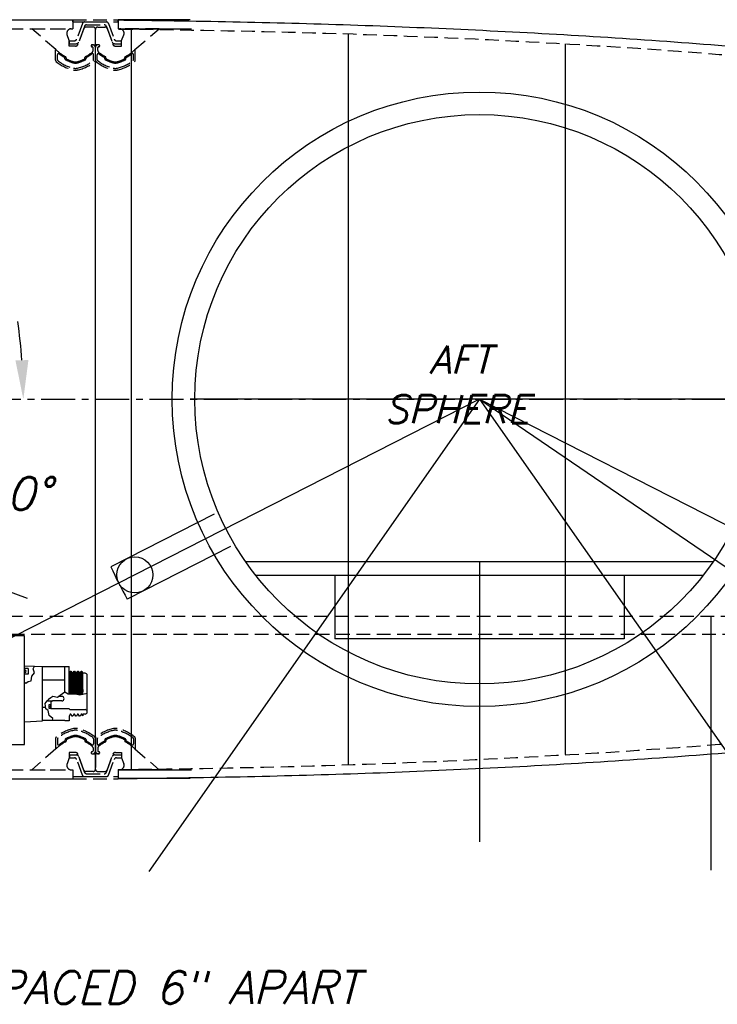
# Model space of a CAD drawing. Extents: x -181 to 162, y 84 to 272.
# Tile 40 of 85: x -52 to -32, y 131 to 158. Entities that reach past the tile are written whole.
import ezdxf

# ---------------------------------------------------------------- set-up
doc = ezdxf.new("R2010")
doc.units = 0
doc.header["$LTSCALE"] = 1.5
doc.header["$MEASUREMENT"] = 0
doc.linetypes.add('CENTER', pattern=[2, 1.25, -0.25, 0.25, -0.25])
doc.linetypes.add('HIDDEN', pattern=[0.375, 0.25, -0.125])
doc.layers.get('0').update_dxf_attribs({"linetype": 'CONTINUOUS'})
doc.layers.get('DEFPOINTS').update_dxf_attribs({"linetype": 'CONTINUOUS'})
for name, color, linetype in [('DIM', 1, 'CONTINUOUS'), ('HULL', 7, 'CONTINUOUS'), ('HULL_INSET', 4, 'CONTINUOUS'), ('J_BOX_FORW', 11, 'CONTINUOUS'), ('SPHERE_AFT', 7, 'CONTINUOUS'), ('STATION10', 60, 'CONTINUOUS'), ('STATION8', 150, 'CONTINUOUS'), ('STATION9', 201, 'CONTINUOUS'), ('V_BAND_COMPRESSION', 6, 'CONTINUOUS'), ('V_BAND_TENSION', 5, 'CONTINUOUS')]:
    doc.layers.add(name, color=color, linetype=linetype)
doc.styles.add('ENGR', font='Romans', dxfattribs={"oblique": 15})
doc.dimstyles.get("Standard").update_dxf_attribs({"dimtxt": 0.18, "dimasz": 0.18, "dimexe": 0.18, "dimexo": 0.0625, "dimgap": 0.09, "dimtad": 0, "dimtih": 1, "dimtoh": 1, "dimdec": 4, "dimzin": 0, "dimtxsty": 'STANDARD', "dimcen": 0.09, "dimazin": 3, "dimtfac": 1, "dimtdec": 4, "dimtofl": 0, "dimtmove": 0, "dimatfit": 3, "dimtolj": 1, "dimtzin": 0})

# ---------------------------------------------------------------- blocks, each defined once
blk = doc.blocks.new('*D12')
at = {"color": 0, "linetype": 'BYBLOCK'}
blk.add_line((-57.886, 144.38), (-51.462, 142.042), dxfattribs=at)
for start, end in [(4.1244, 8.2489), (331.7511, 335.8756)]:
    blk.add_arc((-66.578, 147.544), 15.006, start, end, dxfattribs=at)
for points in [[(-51.431, 148.63), (-51.79, 148.617), (-51.572, 147.544)], [(-53.049, 141.478), (-52.716, 141.343), (-52.477, 142.411)]]:
    blk.add_solid(points, dxfattribs=at)
at = {"layer": 'DEFPOINTS', "color": 0, "linetype": 'BYBLOCK'}
for p in [(-100.578, 147.544), (-66.578, 147.544), (0.489, 147.544), (-58.591, 144.637), (-51.976, 144.083)]:
    blk.add_point(p, dxfattribs=at)
at = {"color": 0, "linetype": 'BYBLOCK', "insert": (-51.8, 144.938), "char_height": 0.9, "attachment_point": 5, "style": 'ENGR'}
blk.add_mtext('\\A1;20°', dxfattribs=at)

msp = doc.modelspace()

# ---------------------------------------------------------------- linework, layer by layer
at = {"color": 4}
for p, q in [((-38.95553, 147.54376), (-52.99891, 140.3883)), ((-38.95553, 147.54376), (-24.91215, 140.3883)), ((-46.29664, 144.36444), (-49.15185, 142.90964)), ((-45.84265, 143.47343), (-48.69786, 142.01863))]:
    msp.add_line(p, q, dxfattribs=at)
at = {"color": 3}
for q in [(-48.09956, 134.48474), (-29.81151, 134.48474)]:
    msp.add_line((-38.95553, 147.54376), q, dxfattribs=at)
for p, q in [((-30.45553, 147.54376), (-46.95553, 147.54376)), ((-38.95553, 147.54376), (-31.92775, 142.76251)), ((-32.4929, 143.04376), (-45.41816, 143.04376)), ((-38.95553, 143.04376), (-38.95553, 135.30224)), ((-32.77087, 142.66876), (-45.14019, 142.66876)), ((-42.95553, 142.66876), (-42.95553, 140.91876)), ((-34.95553, 142.66876), (-34.95553, 140.91876)), ((-32.55263, 141.54376), (-32.55263, 134.51417)), ((-34.95553, 140.91876), (-42.95553, 140.91876))]:
    msp.add_line(p, q)
msp.add_circle((-48.48919, 142.68612), 0.50012)
at = {"layer": 'HULL'}
for p, q in [((-63.20288, 158.04408), (-50.20324, 158.04408)), ((-50.20324, 158.04408), (-50.20324, 157.79408)), ((-46.95324, 158.03685), (-48.95324, 158.03685)), ((-48.95324, 158.03685), (-48.95324, 157.79384)), ((-49.57806, 137.29376), (-49.57806, 157.79376)), ((-48.95324, 157.79384), (-46.91942, 157.79384)), ((-50.20289, 137.29343), (-50.20289, 137.04343)), ((-48.95324, 137.29367), (-46.91942, 137.29367)), ((-48.95289, 137.3007), (-48.95289, 137.05067)), ((-63.20323, 137.04343), (-50.20289, 137.04343)), ((-46.95324, 137.05067), (-48.95324, 137.05067))]:
    msp.add_line(p, q, dxfattribs=at)
at = {"layer": 'HULL', "linetype": 'HIDDEN'}
for p, q in [((-63.20288, 157.79408), (-50.20324, 157.79408)), ((-89.65523, 141.54376), (-11.83028, 141.54376)), ((-88.47956, 141.04376), (-13.5034, 141.04376)), ((-63.20323, 137.29343), (-50.20289, 137.29343))]:
    msp.add_line(p, q, dxfattribs=at)
at = {"layer": 'HULL', "color": 1, "linetype": 'CENTER', "ltscale": 0.5}
msp.add_line((-100.57806, 147.54376), (0.48946, 147.54376), dxfattribs=at)
at = {"layer": 'HULL'}
for points, knots in [([(-48.95324, 158.03685), (-48.84376, 158.03557), (-48.73428, 158.03425), (-46.45449, 158.00609), (-44.2833, 157.96336), (-39.9428, 157.8105), (-37.77383, 157.70508), (-33.4384, 157.43391), (-31.27203, 157.26273), (-26.94861, 156.82914), (-24.78874, 156.57872), (-20.99171, 155.99134), (-19.35143, 155.69235), (-16.09003, 154.99452), (-14.46962, 154.59102), (-11.26659, 153.65033), (-9.68406, 153.1132), (-7.55502, 152.28731), (-6.98557, 152.05626), (-6.42025, 151.81522)], [74.60011342, 74.60011342, 74.60011342, 74.60011342, 74.92839829, 74.92839829, 81.43615749, 81.43615749, 87.9439167, 87.9439167, 94.4516759, 94.4516759, 100.9594351, 100.9594351, 105.94550062, 105.94550062, 110.93156614, 110.93156614, 115.91763165, 115.91763165, 117.75210948, 117.75210948, 117.75210948, 117.75210948]), ([(-48.95289, 137.05067), (-48.84352, 137.05195), (-48.73416, 137.05327), (-46.45449, 137.08143), (-44.2833, 137.12416), (-39.9428, 137.27701), (-37.77383, 137.38243), (-33.4384, 137.6536), (-31.27203, 137.82479), (-26.94861, 138.25838), (-24.78874, 138.5088), (-20.99171, 139.09618), (-19.35143, 139.39517), (-16.09003, 140.093), (-14.46962, 140.4965), (-11.26659, 141.43719), (-9.68406, 141.97432), (-7.55502, 142.80021), (-6.98557, 143.03126), (-6.42025, 143.27229)], [74.60046403, 74.60046403, 74.60046403, 74.60046403, 74.92839829, 74.92839829, 81.43615749, 81.43615749, 87.9439167, 87.9439167, 94.4516759, 94.4516759, 100.9594351, 100.9594351, 105.94550062, 105.94550062, 110.93156614, 110.93156614, 115.91763165, 115.91763165, 117.75210948, 117.75210948, 117.75210948, 117.75210948])]:
    msp.add_open_spline(points, degree=3, knots=knots, dxfattribs=at)
at = {"layer": 'HULL', "linetype": 'HIDDEN'}
for points, knots in [([(-48.91942, 157.78643), (-47.13871, 157.7655), (-43.35654, 157.70099), (-37.57394, 157.45735), (-32.23851, 157.10553), (-27.57243, 156.64873), (-23.56567, 156.16284), (-19.55998, 155.4917), (-15.5475, 154.63062), (-11.53283, 153.50185), (-8.49984, 152.41021), (-6.80428, 151.70826), (-6.42025, 151.54376)], [74.63685166, 74.63685166, 74.63685166, 74.63685166, 79.97919626, 85.98440233, 91.99839435, 96.01736188, 100.04849076, 104.10421511, 108.19773437, 112.35428342, 116.60558911, 117.85887518, 117.85887518, 117.85887518, 117.85887518]), ([(-48.95289, 137.3007), (-47.16102, 137.32164), (-43.36769, 137.38606), (-37.57394, 137.63017), (-32.23851, 137.98198), (-27.57243, 138.43879), (-23.56567, 138.92468), (-19.55998, 139.59582), (-15.5475, 140.4569), (-11.53283, 141.58567), (-8.49984, 142.6773), (-6.80428, 143.37925), (-6.42025, 143.54376)], [74.6033819, 74.6033819, 74.6033819, 74.6033819, 79.97919626, 85.98440233, 91.99839435, 96.01736188, 100.04849076, 104.10421511, 108.19773437, 112.35428342, 116.60558911, 117.85887518, 117.85887518, 117.85887518, 117.85887518])]:
    msp.add_open_spline(points, degree=3, knots=knots, dxfattribs=at)
at = {"layer": 'HULL_INSET', "linetype": 'HIDDEN'}
for p, q in [((-50.6721, 157.21601), (-51.34026, 157.79384)), ((-51.34026, 157.79384), (-50.24683, 157.79384)), ((-49.90038, 157.79872), (-50.0589, 157.36319)), ((-49.64074, 157.83984), (-49.84165, 157.83984)), ((-49.57824, 157.35615), (-49.57824, 157.77734)), ((-49.57824, 157.35615), (-49.57824, 157.77734)), ((-49.51574, 157.83984), (-49.31482, 157.83984)), ((-49.25609, 157.79872), (-49.09757, 157.36319)), ((-47.81621, 157.79384), (-48.90964, 157.79384)), ((-48.48437, 157.21601), (-47.81621, 157.79384)), ((-50.30324, 157.46584), (-50.36364, 157.62433)), ((-50.30324, 157.31384), (-50.30324, 157.46584)), ((-48.85324, 157.46584), (-48.79284, 157.62433)), ((-48.85324, 157.31384), (-48.85324, 157.46584)), ((-50.12938, 157.31384), (-50.30324, 157.31384)), ((-49.69635, 157.32115), (-49.69635, 157.32115)), ((-49.66635, 157.35115), (-49.65824, 157.35115)), ((-49.66635, 157.29115), (-49.6632, 157.29115)), ((-49.65824, 157.35115), (-49.58324, 157.35115)), ((-49.6432, 157.18764), (-49.6432, 157.27115)), ((-49.49824, 157.35115), (-49.57324, 157.35115)), ((-49.51328, 157.18764), (-49.51328, 157.27115)), ((-49.49013, 157.35115), (-49.49824, 157.35115)), ((-49.49013, 157.29115), (-49.49328, 157.29115)), ((-49.46013, 157.32115), (-49.46013, 157.32115)), ((-49.02709, 157.31384), (-48.85324, 157.31384)), ((-50.39002, 156.97771), (-50.39002, 156.99819)), ((-49.86882, 156.97771), (-49.86882, 156.99819)), ((-49.28766, 156.97771), (-49.28766, 156.99819)), ((-48.76646, 156.97771), (-48.76646, 156.99819)), ((-50.38967, 138.10981), (-50.38967, 138.08933)), ((-49.86847, 138.10981), (-49.86847, 138.08933)), ((-49.28731, 138.10981), (-49.28731, 138.08933)), ((-48.76611, 138.10981), (-48.76611, 138.08933)), ((-50.67175, 137.87151), (-51.33991, 137.29368)), ((-49.64285, 137.89989), (-49.64285, 137.81637)), ((-49.51293, 137.89989), (-49.51293, 137.81637)), ((-48.48402, 137.87151), (-47.81586, 137.29368)), ((-50.30289, 137.62168), (-50.36329, 137.46319)), ((-50.30289, 137.77368), (-50.30289, 137.62168)), ((-50.12903, 137.77368), (-50.30289, 137.77368)), ((-49.90003, 137.2888), (-50.05855, 137.72433)), ((-49.696, 137.76637), (-49.696, 137.76637)), ((-49.666, 137.79637), (-49.66285, 137.79637)), ((-49.666, 137.73637), (-49.65789, 137.73637)), ((-49.65789, 137.73637), (-49.58289, 137.73637)), ((-49.57789, 137.73137), (-49.57789, 137.31018)), ((-49.57789, 137.73137), (-49.57789, 137.31018)), ((-49.49789, 137.73637), (-49.57289, 137.73637)), ((-49.48978, 137.73637), (-49.49789, 137.73637)), ((-49.48978, 137.79637), (-49.49293, 137.79637)), ((-49.45978, 137.76637), (-49.45978, 137.76637)), ((-49.25574, 137.2888), (-49.09722, 137.72433)), ((-49.02674, 137.77368), (-48.85289, 137.77368)), ((-48.85289, 137.77368), (-48.85289, 137.62168)), ((-48.85289, 137.62168), (-48.79249, 137.46319)), ((-51.33991, 137.29368), (-50.24648, 137.29368)), ((-47.81586, 137.29368), (-48.90929, 137.29368)), ((-49.64039, 137.24768), (-49.8413, 137.24768)), ((-49.51539, 137.24768), (-49.31447, 137.24768))]:
    msp.add_line(p, q, dxfattribs=at)
for centre, radius, start, end in [((-50.24683, 157.66884), 0.125, 90, 200.861722), ((-49.84165, 157.77734), 0.0625, 90, 160), ((-49.64074, 157.77734), 0.0625, 0, 90), ((-49.51574, 157.77734), 0.0625, 90, 180), ((-49.31482, 157.77734), 0.0625, 20, 90), ((-48.90964, 157.66884), 0.125, 339.138278, 90), ((-49.8692, 158.03619), 1.14776, 225.609994, 242.262919), ((-50.12938, 157.38884), 0.075, 270, 340), ((-49.66635, 157.32115), 0.03, 90, 180), ((-49.66635, 157.32115), 0.03, 180, 270), ((-49.6632, 157.27115), 0.02, 360, 90), ((-49.6932, 157.18764), 0.05, 309.376932, 360), ((-49.58324, 157.35615), 0.005, 270, 0), ((-49.57324, 157.35615), 0.005, 180, 270), ((-49.49328, 157.27115), 0.02, 90, 180), ((-49.46328, 157.18764), 0.05, 180, 230.623068), ((-49.49013, 157.32115), 0.03, 0, 90), ((-49.49013, 157.32115), 0.03, 270, 0), ((-49.02709, 157.38884), 0.075, 200, 270), ((-49.28728, 158.03619), 1.14776, 297.737081, 314.390006), ((-50.41502, 156.99819), 0.025, 0, 62.262919), ((-50.36502, 156.97771), 0.025, 180, 243.793464), ((-49.8692, 157.98506), 1.14776, 243.793464, 253.150746), ((-50.12942, 157.12584), 0.25, 253.150746, 286.849254), ((-50.38964, 157.98506), 1.14776, 286.849254, 296.206536), ((-49.89382, 156.97771), 0.025, 296.206536, 360), ((-49.84382, 156.99819), 0.025, 117.737081, 180), ((-50.38964, 158.03619), 1.14776, 297.737081, 309.376932), ((-48.76684, 158.03619), 1.14776, 230.623068, 242.262919), ((-49.31266, 156.99819), 0.025, 0, 62.262919), ((-49.26266, 156.97771), 0.025, 180, 243.793464), ((-48.76684, 157.98506), 1.14776, 243.793464, 253.150746), ((-49.02706, 157.12584), 0.25, 253.150746, 286.849254), ((-49.28728, 157.98506), 1.14776, 286.849254, 296.206536), ((-48.79146, 156.97771), 0.025, 296.206536, 0), ((-48.74146, 156.99819), 0.025, 117.737081, 180), ((-50.41467, 138.08933), 0.025, 297.737081, 360), ((-50.36467, 138.10981), 0.025, 116.206536, 180), ((-49.86885, 137.10246), 1.14776, 106.849254, 116.206536), ((-50.12907, 137.96168), 0.25, 73.150746, 106.849254), ((-50.38929, 137.10246), 1.14776, 63.793464, 73.150746), ((-49.89347, 138.10981), 0.025, 0, 63.793464), ((-49.84347, 138.08933), 0.025, 180, 242.262919), ((-49.31231, 138.08933), 0.025, 297.737081, 360), ((-49.26231, 138.10981), 0.025, 116.206536, 180), ((-48.76649, 137.10246), 1.14776, 106.849254, 116.206536), ((-49.02671, 137.96168), 0.25, 73.150746, 106.849254), ((-49.28693, 137.10246), 1.14776, 63.793464, 73.150746), ((-48.79111, 138.10981), 0.025, 0, 63.793464), ((-48.74111, 138.08933), 0.025, 180, 242.262919), ((-49.86885, 137.05133), 1.14776, 117.737081, 134.390006), ((-50.38929, 137.05133), 1.14776, 50.623068, 62.262919), ((-49.66285, 137.81637), 0.02, 270, 0), ((-49.69285, 137.89989), 0.05, 0, 50.623068), ((-49.46293, 137.89989), 0.05, 129.376932, 180), ((-49.49293, 137.81637), 0.02, 180, 270), ((-48.76649, 137.05133), 1.14776, 117.737081, 129.376932), ((-49.28693, 137.05133), 1.14776, 45.609994, 62.262919), ((-50.12903, 137.69868), 0.075, 20, 90), ((-49.666, 137.76637), 0.03, 90, 180), ((-49.666, 137.76637), 0.03, 180, 270), ((-49.58289, 137.73137), 0.005, 0, 90), ((-49.57289, 137.73137), 0.005, 90, 180), ((-49.48978, 137.76637), 0.03, 360, 90), ((-49.48978, 137.76637), 0.03, 270, 360), ((-49.02674, 137.69868), 0.075, 90, 160), ((-50.24648, 137.41868), 0.125, 159.138278, 270), ((-49.8413, 137.31018), 0.0625, 200, 270), ((-49.64039, 137.31018), 0.0625, 270, 0), ((-49.51539, 137.31018), 0.0625, 180, 270), ((-49.31447, 137.31018), 0.0625, 270, 340), ((-48.90929, 137.41868), 0.125, 270, 20.861722)]:
    msp.add_arc(centre, radius, start, end, dxfattribs=at)
at = {"layer": 'J_BOX_FORW'}
for p, q in [((-51.54418, 140.99676), (-59.54418, 140.99676)), ((-51.54418, 137.99676), (-51.54418, 140.99676)), ((-51.54418, 140.17496), (-51.26193, 140.16085)), ((-51.54418, 140.09825), (-51.54418, 140.17496)), ((-51.44018, 140.09825), (-51.54418, 140.09825)), ((-51.44018, 140.09825), (-51.44018, 139.9384)), ((-51.26193, 140.16085), (-51.04418, 140.14996)), ((-51.04418, 138.64996), (-51.04418, 140.14996)), ((-50.42418, 140.14139), (-51.04418, 140.14139)), ((-50.42418, 139.43776), (-50.42418, 140.14996)), ((-50.42418, 140.14996), (-50.30418, 140.14996)), ((-50.30418, 139.38565), (-50.30418, 140.14996)), ((-50.30418, 139.96496), (-50.27243, 140.01996)), ((-50.27243, 140.01996), (-50.25418, 140.01996)), ((-50.25418, 140.01996), (-50.22243, 139.96496)), ((-50.20418, 139.96496), (-50.17243, 140.01996)), ((-50.17243, 140.01996), (-50.15418, 140.01996)), ((-50.15418, 140.01996), (-50.12243, 139.96496)), ((-50.10418, 139.96496), (-50.07243, 140.01996)), ((-50.07243, 140.01996), (-50.05418, 140.01996)), ((-50.05418, 140.01996), (-50.02243, 139.96496)), ((-50.00418, 139.96496), (-49.97243, 140.01996)), ((-49.97243, 140.01996), (-49.95418, 140.01996)), ((-49.95418, 140.01996), (-49.92418, 139.968)), ((-51.54418, 139.71651), (-51.54418, 139.9384)), ((-51.44018, 139.9384), (-51.54418, 139.9384)), ((-50.42418, 139.77813), (-51.04418, 139.77813)), ((-50.22243, 139.96496), (-50.20418, 139.96496)), ((-50.12243, 139.96496), (-50.10418, 139.96496)), ((-50.02243, 139.96496), (-50.00418, 139.96496)), ((-49.92418, 139.37984), (-49.92418, 139.968)), ((-49.86418, 139.96446), (-49.92418, 139.96446)), ((-49.80418, 139.89846), (-49.80418, 139.90446)), ((-49.80418, 138.90146), (-49.80418, 139.89846)), ((-51.54418, 138.62496), (-51.54418, 139.71651)), ((-50.90848, 139.20089), (-50.76118, 139.20089)), ((-50.78118, 139.18089), (-50.81118, 139.18089)), ((-50.81118, 139.18089), (-50.81118, 139.08746)), ((-50.76118, 139.20089), (-50.78118, 139.18089)), ((-50.50893, 139.20089), (-50.76118, 139.20089)), ((-50.50893, 139.32589), (-50.5817, 139.32589)), ((-50.95215, 139.0218), (-51.04418, 139.0218)), ((-50.81118, 139.00246), (-50.81118, 138.98996)), ((-50.81118, 138.98996), (-50.31468, 138.98996)), ((-50.31468, 138.98996), (-50.28618, 138.96146)), ((-50.28618, 138.96146), (-49.86418, 138.96146)), ((-51.54418, 138.62496), (-51.04418, 138.64996)), ((-50.76641, 138.65853), (-51.04418, 138.65853)), ((-50.42418, 138.65853), (-50.76641, 138.65853)), ((-50.42418, 138.64996), (-50.42418, 138.65853)), ((-50.30418, 138.64996), (-50.42418, 138.64996)), ((-50.27243, 138.83496), (-50.30418, 138.77996)), ((-50.30418, 138.77996), (-50.30418, 138.64996)), ((-50.25418, 138.83496), (-50.27243, 138.83496)), ((-50.22243, 138.77996), (-50.25418, 138.83496)), ((-50.20418, 138.77996), (-50.22243, 138.77996)), ((-50.17243, 138.83496), (-50.20418, 138.77996)), ((-50.15418, 138.83496), (-50.17243, 138.83496)), ((-50.12243, 138.77996), (-50.15418, 138.83496)), ((-50.10418, 138.77996), (-50.12243, 138.77996)), ((-50.07243, 138.83496), (-50.10418, 138.77996)), ((-50.05418, 138.83496), (-50.07243, 138.83496)), ((-50.02243, 138.77996), (-50.05418, 138.83496)), ((-50.00418, 138.77996), (-50.02243, 138.77996)), ((-49.97243, 138.83496), (-50.00418, 138.77996)), ((-49.95418, 138.83496), (-49.97243, 138.83496)), ((-49.92418, 138.783), (-49.95418, 138.83496)), ((-49.86418, 138.83546), (-49.92418, 138.83546)), ((-49.92418, 138.83546), (-49.92418, 138.783)), ((-49.80418, 138.90146), (-49.80418, 138.89546)), ((-59.54418, 137.99676), (-51.54418, 137.99676))]:
    msp.add_line(p, q, dxfattribs=at)
at = {"layer": 'J_BOX_FORW', "color": 5}
for p, q in [((-51.53618, 140.09825), (-51.53618, 139.9384)), ((-51.2995, 140.09066), (-51.26193, 140.16085)), ((-51.26409, 139.97576), (-51.2995, 140.09066)), ((-50.30022, 139.38566), (-50.27243, 140.01996)), ((-50.25418, 140.01996), (-50.28196, 139.38573)), ((-50.20139, 139.38602), (-50.17243, 140.01996)), ((-50.15418, 140.01996), (-50.18317, 139.38558)), ((-50.09967, 139.38074), (-50.07243, 140.01996)), ((-50.05418, 140.01996), (-50.08156, 139.37755)), ((-50.00032, 139.36475), (-49.97243, 140.01996)), ((-49.95418, 140.01996), (-49.98194, 139.36839)), ((-51.50011, 139.68999), (-51.43816, 139.73419)), ((-51.43816, 139.73419), (-51.3526, 139.75481)), ((-51.3526, 139.75481), (-51.3408, 139.88149)), ((-51.3408, 139.88149), (-51.26409, 139.97576)), ((-50.25505, 139.38582), (-50.22243, 139.96496)), ((-50.20418, 139.96496), (-50.23358, 139.3859)), ((-50.152, 139.38378), (-50.12243, 139.96496)), ((-50.10418, 139.96496), (-50.13596, 139.38285)), ((-50.05031, 139.3713), (-50.02243, 139.96496)), ((-50.00418, 139.96496), (-50.03223, 139.36769)), ((-49.95019, 139.37468), (-49.92418, 139.92532)), ((-51.54418, 139.71651), (-51.50011, 139.68999)), ((-49.92418, 139.51296), (-49.93195, 139.3783)), ((-50.9698, 139.13016), (-50.90848, 139.20089)), ((-50.87862, 139.23533), (-50.90848, 139.20089)), ((-50.87718, 139.23632), (-50.87862, 139.23533)), ((-50.81118, 139.28157), (-50.87718, 139.23632)), ((-50.75589, 139.31947), (-50.81118, 139.28157)), ((-50.62264, 139.29142), (-50.75589, 139.31947)), ((-50.55601, 139.34751), (-50.62264, 139.29142)), ((-50.42276, 139.43813), (-50.55601, 139.34751)), ((-50.33159, 139.38555), (-50.42276, 139.43813)), ((-50.19132, 139.38606), (-50.33159, 139.38555)), ((-50.09664, 139.38057), (-50.19132, 139.38606)), ((-50.00898, 139.36304), (-50.09664, 139.38057)), ((-49.80418, 139.40361), (-50.00898, 139.36304)), ((-50.94525, 138.97941), (-50.9698, 139.13016)), ((-50.88213, 138.93734), (-50.94525, 138.97941)), ((-50.87862, 138.89177), (-50.88213, 138.93734)), ((-50.81118, 139.08746), (-50.86318, 139.08746)), ((-50.86318, 139.08746), (-50.86318, 139.00246)), ((-50.86318, 139.00246), (-50.81118, 139.00246)), ((-50.81118, 139.08746), (-50.81118, 139.00246)), ((-50.86109, 138.79361), (-50.87862, 138.89177)), ((-50.75589, 138.70947), (-50.86109, 138.79361)), ((-50.76641, 138.65853), (-50.75589, 138.70947))]:
    msp.add_line(p, q, dxfattribs=at)
at = {"layer": 'J_BOX_FORW', "color": 7}
for centre, radius, start, end in [((-51.52388, 140.01832), 0.02755, 90, 270), ((-51.52388, 140.01832), 0.02755, 270, 90), ((-50.82004, 139.04496), 0.01444, 90, 270), ((-50.82004, 139.04496), 0.01444, 270, 90)]:
    msp.add_arc(centre, radius, start, end, dxfattribs=at)
at = {"layer": 'J_BOX_FORW'}
for centre, radius, start, end in [((-49.86418, 139.90446), 0.06, 0, 90), ((-50.50893, 139.26339), 0.0625, 270, 90), ((-49.86418, 138.90146), 0.06, 0, 90), ((-49.86418, 138.89546), 0.06, 270, 0)]:
    msp.add_arc(centre, radius, start, end, dxfattribs=at)
at = {"layer": 'SPHERE_AFT'}
for radius in [8.5, 7.875]:
    msp.add_circle((-38.95553, 147.54376), radius, dxfattribs=at)
msp.add_arc((-38.95553, 147.54376), 11.2, 204.441302, 209.558698, dxfattribs=at)
at = {"layer": 'STATION10'}
msp.add_line((-36.57802, 137.71814), (-36.57802, 157.37769), dxfattribs=at)
at = {"layer": 'STATION8'}
msp.add_line((-48.57802, 137.31352), (-48.57802, 157.7823), dxfattribs=at)
at = {"layer": 'STATION9'}
msp.add_line((-42.57802, 137.44312), (-42.57802, 157.6527), dxfattribs=at)
at = {"layer": 'V_BAND_COMPRESSION', "linetype": 'HIDDEN'}
for p, q in [((-50.6806, 156.9211), (-50.6806, 157.21244)), ((-49.69635, 157.32115), (-49.69635, 157.32115)), ((-49.66635, 157.35115), (-49.65824, 157.35115)), ((-49.66635, 157.29115), (-49.6632, 157.29115)), ((-49.6432, 157.18764), (-49.6432, 157.27115)), ((-49.57824, 156.9211), (-49.57824, 157.27115)), ((-49.57824, 156.9211), (-49.57824, 157.27115)), ((-49.51328, 157.18764), (-49.51328, 157.27115)), ((-49.49013, 157.35115), (-49.49824, 157.35115)), ((-49.49013, 157.29115), (-49.49328, 157.29115)), ((-49.46013, 157.32115), (-49.46013, 157.32115)), ((-48.47588, 156.9211), (-48.47588, 157.21244)), ((-50.63064, 156.93462), (-50.63064, 157.07511)), ((-50.42002, 156.95921), (-50.42002, 156.98023)), ((-50.39002, 156.97771), (-50.39002, 156.99819)), ((-49.86882, 156.97771), (-49.86882, 156.99819)), ((-49.83882, 156.95921), (-49.83882, 156.98023)), ((-49.6282, 156.93462), (-49.6282, 157.07511)), ((-49.52828, 156.93462), (-49.52828, 157.07511)), ((-49.31766, 156.95921), (-49.31766, 156.98023)), ((-49.28766, 156.97771), (-49.28766, 156.99819)), ((-48.76646, 156.97771), (-48.76646, 156.99819)), ((-48.73646, 156.95921), (-48.73646, 156.98023)), ((-48.52584, 156.93462), (-48.52584, 157.07511)), ((-50.68025, 138.16642), (-50.68025, 137.87509)), ((-50.63029, 138.1529), (-50.63029, 138.01241)), ((-50.41967, 138.12831), (-50.41967, 138.1073)), ((-50.38967, 138.10981), (-50.38967, 138.08933)), ((-49.86847, 138.10981), (-49.86847, 138.08933)), ((-49.83847, 138.12831), (-49.83847, 138.1073)), ((-49.62785, 138.1529), (-49.62785, 138.01241)), ((-49.57789, 138.16642), (-49.57789, 137.81637)), ((-49.57789, 138.16642), (-49.57789, 137.81637)), ((-49.52793, 138.1529), (-49.52793, 138.01241)), ((-49.31731, 138.12831), (-49.31731, 138.1073)), ((-49.28731, 138.10981), (-49.28731, 138.08933)), ((-48.76611, 138.10981), (-48.76611, 138.08933)), ((-48.73611, 138.12831), (-48.73611, 138.1073)), ((-48.52549, 138.1529), (-48.52549, 138.01241)), ((-48.47553, 138.16642), (-48.47553, 137.87509)), ((-49.64285, 137.89989), (-49.64285, 137.81637)), ((-49.51293, 137.89989), (-49.51293, 137.81637)), ((-49.696, 137.76637), (-49.696, 137.76637)), ((-49.666, 137.79637), (-49.66285, 137.79637)), ((-49.666, 137.73637), (-49.65789, 137.73637)), ((-49.48978, 137.73637), (-49.49789, 137.73637)), ((-49.48978, 137.79637), (-49.49293, 137.79637)), ((-49.45978, 137.76637), (-49.45978, 137.76637))]:
    msp.add_line(p, q, dxfattribs=at)
for centre, radius, start, end in [((-50.6756, 157.21244), 0.005, 45.609994, 180), ((-49.8692, 158.03619), 1.14776, 225.609994, 242.262919), ((-49.66635, 157.32115), 0.03, 90, 180), ((-49.66635, 157.32115), 0.03, 180, 270), ((-49.6632, 157.27115), 0.02, 360, 90), ((-49.6932, 157.18764), 0.05, 309.376932, 360), ((-49.65824, 157.27115), 0.08, 360, 90), ((-49.49824, 157.27115), 0.08, 90, 180), ((-49.49328, 157.27115), 0.02, 90, 180), ((-49.46328, 157.18764), 0.05, 180, 230.623068), ((-49.49013, 157.32115), 0.03, 0, 90), ((-49.49013, 157.32115), 0.03, 270, 0), ((-49.28728, 158.03619), 1.14776, 297.737081, 314.390006), ((-48.48088, 157.21244), 0.005, 0, 134.390006), ((-50.6306, 156.9211), 0.05, 180, 231.229475), ((-49.93378, 157.78867), 1.16276, 231.229475, 257.623697), ((-50.60064, 157.07511), 0.03, 52.726736, 180), ((-50.60064, 156.93462), 0.03, 180, 232.016956), ((-49.93378, 157.78867), 1.11356, 232.016956, 256.906396), ((-49.8692, 158.03619), 1.17776, 232.726736, 241.396275), ((-50.44502, 156.98023), 0.025, 0, 61.396275), ((-50.39502, 156.95921), 0.025, 180, 242.861687), ((-49.8692, 157.98506), 1.17776, 242.861687, 253.711031), ((-50.41502, 156.99819), 0.025, 0, 62.262919), ((-50.36502, 156.97771), 0.025, 180, 243.793464), ((-49.8692, 157.98506), 1.14776, 243.793464, 253.150746), ((-50.12942, 157.12584), 0.25, 253.150746, 286.849254), ((-50.32505, 157.78867), 1.16276, 282.376303, 308.770525), ((-50.32505, 157.78867), 1.11356, 283.093604, 307.983044), ((-50.38964, 157.98506), 1.17776, 286.288969, 297.138313), ((-50.38964, 157.98506), 1.14776, 286.849254, 296.206536), ((-49.89382, 156.97771), 0.025, 296.206536, 360), ((-49.84382, 156.99819), 0.025, 117.737081, 180), ((-50.38964, 158.03619), 1.14776, 297.737081, 309.376932), ((-49.86382, 156.95921), 0.025, 297.138313, 0), ((-49.81382, 156.98023), 0.025, 118.603725, 180), ((-50.38964, 158.03619), 1.17776, 298.603725, 307.273264), ((-49.6582, 157.07511), 0.03, 0, 127.273264), ((-49.6582, 156.93462), 0.03, 307.983044, 360), ((-49.62824, 156.9211), 0.05, 308.770525, 360), ((-49.52824, 156.9211), 0.05, 180, 231.229475), ((-48.83142, 157.78867), 1.16276, 231.229475, 257.623697), ((-49.49828, 157.07511), 0.03, 52.726736, 180), ((-49.49828, 156.93462), 0.03, 180, 232.016956), ((-48.83142, 157.78867), 1.11356, 232.016956, 256.906396), ((-48.76684, 158.03619), 1.14776, 230.623068, 242.262919), ((-48.76684, 158.03619), 1.17776, 232.726736, 241.396275), ((-49.34266, 156.98023), 0.025, 0, 61.396275), ((-49.29266, 156.95921), 0.025, 180, 242.861687), ((-48.76684, 157.98506), 1.17776, 242.861687, 253.711031), ((-49.31266, 156.99819), 0.025, 0, 62.262919), ((-49.26266, 156.97771), 0.025, 180, 243.793464), ((-48.76684, 157.98506), 1.14776, 243.793464, 253.150746), ((-49.02706, 157.12584), 0.25, 253.150746, 286.849254), ((-49.22269, 157.78867), 1.16276, 282.376303, 308.770525), ((-49.22269, 157.78867), 1.11356, 283.093604, 307.983044), ((-49.28728, 157.98506), 1.17776, 286.288969, 297.138313), ((-49.28728, 157.98506), 1.14776, 286.849254, 296.206536), ((-48.79146, 156.97771), 0.025, 296.206536, 0), ((-48.74146, 156.99819), 0.025, 117.737081, 180), ((-48.76146, 156.95921), 0.025, 297.138313, 0), ((-48.71146, 156.98023), 0.025, 118.603725, 180), ((-49.28728, 158.03619), 1.17776, 298.603725, 307.273264), ((-48.55584, 157.07511), 0.03, 0, 127.273264), ((-48.55584, 156.93462), 0.03, 307.983044, 360), ((-48.52588, 156.9211), 0.05, 308.770525, 360), ((-50.12942, 157.09454), 0.25, 253.711031, 286.288969), ((-50.12942, 156.94757), 0.25, 256.906396, 283.093604), ((-50.12942, 156.89713), 0.25, 257.623697, 282.376303), ((-49.02706, 157.09454), 0.25, 253.711031, 286.288969), ((-49.02706, 156.94757), 0.25, 256.906396, 283.093604), ((-49.02706, 156.89713), 0.25, 257.623697, 282.376303), ((-49.93343, 137.29885), 1.16276, 102.376303, 128.770525), ((-49.93343, 137.29885), 1.11356, 103.093604, 127.983044), ((-50.12907, 138.13996), 0.25, 76.906396, 103.093604), ((-50.12907, 138.1904), 0.25, 77.623697, 102.376303), ((-50.3247, 137.29885), 1.16276, 51.229475, 77.623697), ((-50.3247, 137.29885), 1.11356, 52.016956, 76.906396), ((-48.83107, 137.29885), 1.16276, 102.376303, 128.770525), ((-48.83107, 137.29885), 1.11356, 103.093604, 127.983044), ((-49.02671, 138.13996), 0.25, 76.906396, 103.093604), ((-49.02671, 138.1904), 0.25, 77.623697, 102.376303), ((-49.22234, 137.29885), 1.16276, 51.229475, 77.623697), ((-49.22234, 137.29885), 1.11356, 52.016956, 76.906396), ((-50.63025, 138.16642), 0.05, 128.770525, 180), ((-50.60029, 138.1529), 0.03, 127.983044, 180), ((-50.44467, 138.1073), 0.025, 298.603725, 0), ((-50.39467, 138.12831), 0.025, 117.138313, 180), ((-49.86885, 137.10246), 1.17776, 106.288969, 117.138313), ((-50.41467, 138.08933), 0.025, 297.737081, 360), ((-50.36467, 138.10981), 0.025, 116.206536, 180), ((-49.86885, 137.10246), 1.14776, 106.849254, 116.206536), ((-50.12907, 137.96168), 0.25, 73.150746, 106.849254), ((-50.12907, 137.99298), 0.25, 73.711031, 106.288969), ((-50.38929, 137.10246), 1.17776, 62.861687, 73.711031), ((-50.38929, 137.10246), 1.14776, 63.793464, 73.150746), ((-49.89347, 138.10981), 0.025, 0, 63.793464), ((-49.84347, 138.08933), 0.025, 180, 242.262919), ((-49.86347, 138.12831), 0.025, 360, 62.861687), ((-49.81347, 138.1073), 0.025, 180, 241.396275), ((-49.65785, 138.1529), 0.03, 0, 52.016956), ((-49.62789, 138.16642), 0.05, 0, 51.229475), ((-49.52789, 138.16642), 0.05, 128.770525, 180), ((-49.49793, 138.1529), 0.03, 127.983044, 180), ((-49.34231, 138.1073), 0.025, 298.603725, 360), ((-49.29231, 138.12831), 0.025, 117.138313, 180), ((-48.76649, 137.10246), 1.17776, 106.288969, 117.138313), ((-49.31231, 138.08933), 0.025, 297.737081, 360), ((-49.26231, 138.10981), 0.025, 116.206536, 180), ((-48.76649, 137.10246), 1.14776, 106.849254, 116.206536), ((-49.02671, 137.96168), 0.25, 73.150746, 106.849254), ((-49.02671, 137.99298), 0.25, 73.711031, 106.288969), ((-49.28693, 137.10246), 1.17776, 62.861687, 73.711031), ((-49.28693, 137.10246), 1.14776, 63.793464, 73.150746), ((-48.79111, 138.10981), 0.025, 0, 63.793464), ((-48.74111, 138.08933), 0.025, 180, 242.262919), ((-48.76111, 138.12831), 0.025, 360, 62.861687), ((-48.71111, 138.1073), 0.025, 180, 241.396275), ((-48.55549, 138.1529), 0.03, 0, 52.016956), ((-48.52553, 138.16642), 0.05, 0, 51.229475), ((-50.67525, 137.87509), 0.005, 180, 314.390006), ((-49.86885, 137.05133), 1.14776, 117.737081, 134.390006), ((-50.60029, 138.01241), 0.03, 180, 307.273264), ((-49.86885, 137.05133), 1.17776, 118.603725, 127.273264), ((-50.38929, 137.05133), 1.14776, 50.623068, 62.262919), ((-50.38929, 137.05133), 1.17776, 52.726736, 61.396275), ((-49.65785, 138.01241), 0.03, 232.726736, 360), ((-49.66285, 137.81637), 0.02, 270, 0), ((-49.69285, 137.89989), 0.05, 0, 50.623068), ((-49.65789, 137.81637), 0.08, 270, 0), ((-49.49789, 137.81637), 0.08, 180, 270), ((-49.49793, 138.01241), 0.03, 180, 307.273264), ((-49.46293, 137.89989), 0.05, 129.376932, 180), ((-49.49293, 137.81637), 0.02, 180, 270), ((-48.76649, 137.05133), 1.14776, 117.737081, 129.376932), ((-48.76649, 137.05133), 1.17776, 118.603725, 127.273264), ((-49.28693, 137.05133), 1.14776, 45.609994, 62.262919), ((-49.28693, 137.05133), 1.17776, 52.726736, 61.396275), ((-48.55549, 138.01241), 0.03, 232.726736, 360), ((-48.48053, 137.87509), 0.005, 225.609994, 360), ((-49.666, 137.76637), 0.03, 90, 180), ((-49.666, 137.76637), 0.03, 180, 270), ((-49.48978, 137.76637), 0.03, 360, 90), ((-49.48978, 137.76637), 0.03, 270, 360)]:
    msp.add_arc(centre, radius, start, end, dxfattribs=at)
at = {"layer": 'V_BAND_TENSION', "linetype": 'HIDDEN'}
for p, q in [((-50.20324, 157.98134), (-50.20324, 158.04384)), ((-50.20324, 158.04384), (-48.95324, 158.04384)), ((-50.20324, 157.98134), (-48.95324, 157.98134)), ((-49.87797, 157.98184), (-49.2785, 157.98184)), ((-49.86924, 157.98184), (-49.28724, 157.98184)), ((-48.95324, 157.98134), (-48.95324, 158.04384)), ((-49.93999, 157.93842), (-50.09801, 157.50427)), ((-49.88398, 157.85842), (-50.04199, 157.42427)), ((-49.82196, 157.90184), (-49.33452, 157.90184)), ((-49.2725, 157.85842), (-49.11448, 157.42427)), ((-49.21648, 157.93842), (-49.05846, 157.50427)), ((-50.20324, 157.46084), (-50.16003, 157.46084)), ((-48.99644, 157.46084), (-48.95324, 157.46084)), ((-50.20324, 157.38084), (-50.10401, 157.38084)), ((-49.05246, 157.38084), (-48.95324, 157.38084)), ((-50.20289, 137.70668), (-50.10366, 137.70668)), ((-50.20289, 137.62668), (-50.15968, 137.62668)), ((-49.93964, 137.14911), (-50.09766, 137.58325)), ((-49.88363, 137.22911), (-50.04164, 137.66325)), ((-49.27215, 137.22911), (-49.11413, 137.66325)), ((-49.21613, 137.14911), (-49.05811, 137.58325)), ((-49.05211, 137.70668), (-48.95289, 137.70668)), ((-48.99609, 137.62668), (-48.95289, 137.62668)), ((-50.20289, 137.10618), (-50.20289, 137.04368)), ((-50.20289, 137.10618), (-48.95289, 137.10618)), ((-50.20289, 137.04368), (-48.95289, 137.04368)), ((-49.87762, 137.10568), (-49.27815, 137.10568)), ((-49.86889, 137.10568), (-49.28689, 137.10568)), ((-49.82161, 137.18568), (-49.33417, 137.18568)), ((-48.95289, 137.10618), (-48.95289, 137.04368))]:
    msp.add_line(p, q, dxfattribs=at)
at = {"layer": 'V_BAND_TENSION'}
for p, q in [((-50.29824, 157.38084), (-50.29824, 157.46084)), ((-50.29824, 157.46084), (-50.20324, 157.46084)), ((-48.95324, 157.46084), (-48.85824, 157.46084)), ((-48.85824, 157.38084), (-48.85824, 157.46084)), ((-50.29824, 157.38084), (-50.20324, 157.38084)), ((-48.95324, 157.38084), (-48.85824, 157.38084)), ((-50.29789, 137.70668), (-50.29789, 137.62668)), ((-50.29789, 137.70668), (-50.20289, 137.70668)), ((-50.29789, 137.62668), (-50.20289, 137.62668)), ((-48.95289, 137.70668), (-48.85789, 137.70668)), ((-48.95289, 137.62668), (-48.85789, 137.62668)), ((-48.85789, 137.70668), (-48.85789, 137.62668))]:
    msp.add_line(p, q, dxfattribs=at)
at = {"layer": 'V_BAND_TENSION', "linetype": 'HIDDEN'}
for centre, start, end in [((-49.87797, 157.91584), 90, 160), ((-49.2785, 157.91584), 20, 90), ((-49.82196, 157.83584), 90, 160), ((-49.33452, 157.83584), 20, 90), ((-50.16003, 157.52684), 270, 340), ((-48.99644, 157.52684), 200, 270), ((-50.10401, 157.44684), 270, 340), ((-49.05246, 157.44684), 200, 270), ((-50.15968, 137.56068), 20, 90), ((-50.10366, 137.64068), 20, 90), ((-49.05211, 137.64068), 90, 160), ((-48.99609, 137.56068), 90, 160), ((-49.87762, 137.17168), 200, 270), ((-49.82161, 137.25168), 200, 270), ((-49.33417, 137.25168), 270, 340), ((-49.27815, 137.17168), 270, 340)]:
    msp.add_arc(centre, 0.066, start, end, dxfattribs=at)

# ---------------------------------------------------------------- texts
at = {"layer": 'HULL', "color": 1, "style": 'ENGR', "oblique": 15}
msp.add_text('STATIONS ARE SPACED 6" APART', height=0.9, dxfattribs=at).set_placement((-62.11078, 130.82366))
at = {"layer": 'SPHERE_AFT', "style": 'ENGR', "oblique": 15}
for s, p in [('AFT', (-40.34235, 148.25334)), ('SPHERE', (-41.58375, 146.88718))]:
    msp.add_text(s, height=0.7695, dxfattribs=at).set_placement(p)

# ---------------------------------------------------------------- dimensions: what is measured, and where the dimension line sits
at = {"layer": 'DIM'}
dim = msp.add_angular_dim_2l(base=(-51.9762, 144.08306), line1=((-66.57802, 147.54376), (-58.59064, 144.63659)), line2=((-100.57806, 147.54376), (0.48946, 147.54376)), dimstyle='STANDARD', override={"dimscale": 6, "dimtxt": 0.15, "dimexo": 0.125, "dimdec": 0, "dimzin": 1, "dimtxsty": 'ENGR', "dimtdec": 0, "dimtzin": 1}, dxfattribs=at)
dim.commit()
dim.dimension.update_dxf_attribs({"geometry": '*D12', "text_midpoint": (-51.79969, 144.93794)})

doc.saveas('drawing.dxf')
